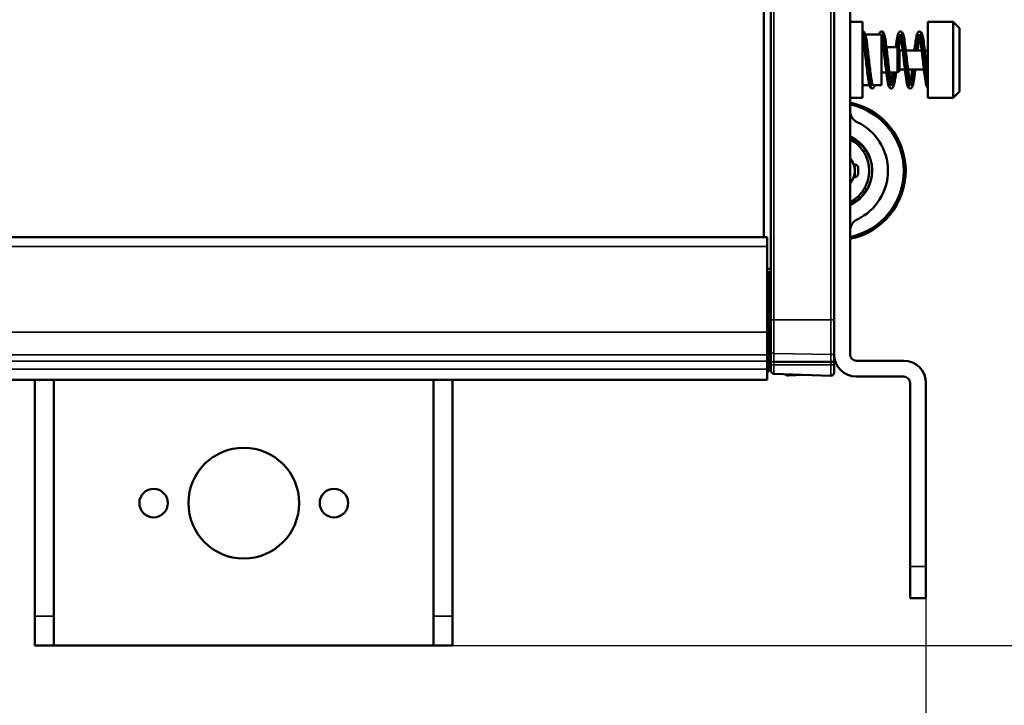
# Model space of a CAD drawing. Header units: millimetres. Extents: x 75 to 4764, y 75 to 3163.
# Tile 120 of 198: x 2262 to 2418, y 2658 to 2766. Entities that reach past the tile are written whole.
import ezdxf

# ---------------------------------------------------------------- set-up
doc = ezdxf.new("R2010")
doc.units = ezdxf.units.MM
doc.header["$LTSCALE"] = 15
for name, color, linetype, lineweight in [('Dimension (ISO)', 7, 'Continuous', 25), ('Visible (ISO)', 7, 'Continuous', 50), ('Visible Narrow (ISO)', 7, 'Continuous', 35)]:
    doc.layers.add(name, color=color, linetype=linetype, lineweight=lineweight)
doc.styles.add('Note Text (ANSI)', font='tahoma.ttf')
doc.dimstyles.new('Default (ISO)', dxfattribs={"dimscale": 15, "dimtxt": 1, "dimasz": 2.5, "dimexe": 3.175, "dimexo": 0, "dimgap": 0.762, "dimtad": 1, "dimrnd": 1e-08, "dimzin": 0, "dimdsep": 46, "dimtxsty": 'Note Text (ANSI)', "dimcen": 0.09, "dimdle": 10, "dimclrd": 1, "dimclre": 1, "dimclrt": 1, "dimazin": 0, "dimtfac": 3.5052, "dimtmove": 0, "dimatfit": 3, "dimfxl": 1, "dimtolj": 1, "dimtzin": 0, "dimlwd": -1, "dimlwe": -1, "dimarcsym": 0})

# ---------------------------------------------------------------- blocks, each defined once
blk = doc.blocks.new('*D7')
at = {"layer": 'Defpoints', "color": 0, "transparency": 16777216}
for p in [(1359.88, 2742.5), (2405.28, 2679.99), (2405.28, 2529.99)]:
    blk.add_point(p, dxfattribs=at)
at = {"layer": 'Dimension (ISO)', "color": 1, "transparency": 16777216}
for p, q in [((1359.88, 2742.5), (1359.88, 2482.36)), ((2405.28, 2679.99), (2405.28, 2482.36)), ((1397.38, 2529.99), (2367.78, 2529.99))]:
    blk.add_line(p, q, dxfattribs=at)
for points in [[(1397.38, 2536.24), (1397.38, 2523.74), (1359.88, 2529.99)], [(2367.78, 2536.24), (2367.78, 2523.74), (2405.28, 2529.99)]]:
    blk.add_solid(points, dxfattribs=at)
at = {"layer": 'Dimension (ISO)', "color": 1, "transparency": 16777216, "insert": (1773.35, 2561.04), "char_height": 15, "attachment_point": 1, "style": 'Note Text (ANSI)'}
blk.add_mtext('\\A1;1045.40 mm [41.157 in]', dxfattribs=at)
blk = doc.blocks.new('*D13')
at = {"layer": 'Defpoints', "color": 0, "transparency": 16777216}
for p in [(2327.48, 2852.49), (2327.48, 2667.49), (2571.41, 2667.49)]:
    blk.add_point(p, dxfattribs=at)
at = {"layer": 'Dimension (ISO)', "color": 1, "transparency": 16777216}
for p, q in [((2327.48, 2852.49), (2619.04, 2852.49)), ((2571.41, 2814.99), (2571.41, 2704.99)), ((2327.48, 2667.49), (2619.04, 2667.49))]:
    blk.add_line(p, q, dxfattribs=at)
for points in [[(2565.16, 2814.99), (2577.66, 2814.99), (2571.41, 2852.49)], [(2565.16, 2704.99), (2577.66, 2704.99), (2571.41, 2667.49)]]:
    blk.add_solid(points, dxfattribs=at)
at = {"layer": 'Dimension (ISO)', "color": 1, "transparency": 16777216, "insert": (2540.36, 2662.03), "char_height": 15, "attachment_point": 1, "rotation": 90, "style": 'Note Text (ANSI)'}
blk.add_mtext('\\A1;185.00 mm [7.283 in]', dxfattribs=at)

msp = doc.modelspace()

# ---------------------------------------------------------------- linework, layer by layer
at = {"layer": 'Visible (ISO)'}
for p, q in [((2390.775, 2713.489), (2390.775, 2806.489)), ((2393.275, 2806.489), (2393.275, 2713.489)), ((2380.775, 2718.949), (2380.775, 2801.029)), ((2379.675, 2732.01), (2379.675, 2787.968)), ((2395.275, 2765.989), (2393.275, 2765.989)), ((2395.275, 2765.989), (2395.275, 2753.989)), ((2405.575, 2765.989), (2405.575, 2753.989)), ((2409.575, 2765.989), (2405.575, 2765.989)), ((2409.575, 2765.989), (2409.575, 2753.989)), ((2410.575, 2764.989), (2409.575, 2765.989)), ((2410.575, 2764.989), (2410.575, 2754.989)), ((2398.175, 2763.989), (2395.7, 2763.989)), ((2398.275, 2763.649), (2398.275, 2755.989)), ((2398.275, 2763.649), (2398.275, 2763.649)), ((2398.541, 2761.989), (2398.275, 2761.989)), ((2400.775, 2761.989), (2399.042, 2761.989)), ((2400.775, 2761.989), (2400.775, 2757.989)), ((2401.075, 2761.689), (2400.775, 2761.989)), ((2401.075, 2761.689), (2401.075, 2758.289)), ((2401.603, 2761.489), (2401.075, 2761.489)), ((2404.603, 2761.489), (2402.103, 2761.489)), ((2405.575, 2761.489), (2405.103, 2761.489)), ((2399.009, 2757.989), (2398.275, 2757.989)), ((2400.775, 2757.989), (2399.51, 2757.989)), ((2401.075, 2758.289), (2400.775, 2757.989)), ((2401.947, 2758.489), (2401.075, 2758.489)), ((2404.947, 2758.489), (2402.448, 2758.489)), ((2405.575, 2758.489), (2405.448, 2758.489)), ((2396.35, 2755.989), (2395.275, 2755.989)), ((2398.275, 2755.989), (2396.875, 2755.989)), ((2395.275, 2753.989), (2393.275, 2753.989)), ((2409.575, 2753.989), (2405.575, 2753.989)), ((2410.575, 2754.989), (2409.575, 2753.989)), ((2393.872, 2743.489), (2394.075, 2743.489)), ((2394.575, 2741.989), (2394.575, 2742.989)), ((2393.872, 2741.489), (2394.075, 2741.489)), ((2380.175, 2732.01), (1376.175, 2732.01)), ((2380.175, 2730.531), (2380.175, 2732.01)), ((2380.175, 2716.975), (2380.175, 2730.531)), ((2380.175, 2726.989), (2380.775, 2726.989)), ((2380.175, 2726.489), (2380.775, 2726.489)), ((2380.475, 2726.489), (2380.475, 2726.289)), ((2380.475, 2726.289), (2380.475, 2725.789)), ((2380.475, 2725.789), (2380.175, 2725.789)), ((2380.475, 2725.289), (2380.475, 2725.789)), ((2380.475, 2718.575), (2380.475, 2725.289)), ((2380.625, 2723.489), (2380.775, 2723.489)), ((2380.475, 2718.091), (2380.475, 2718.575)), ((2380.775, 2718.949), (2380.775, 2713.91)), ((2380.175, 2713.433), (2380.175, 2716.975)), ((2380.175, 2716.685), (2380.475, 2716.685)), ((2380.475, 2716.695), (2380.475, 2718.091)), ((2380.475, 2716.685), (2380.475, 2716.695)), ((2380.475, 2716.66), (2380.475, 2716.685)), ((2380.475, 2716.66), (2380.475, 2716.339)), ((2380.475, 2716.339), (2380.475, 2716.163)), ((2380.475, 2716.163), (2380.475, 2715.836)), ((2380.475, 2715.66), (2380.475, 2715.836)), ((2380.475, 2715.66), (2380.475, 2715.339)), ((2380.475, 2715.339), (2380.475, 2715.163)), ((2380.475, 2715.163), (2380.475, 2714.836)), ((2380.475, 2714.66), (2380.475, 2714.836)), ((2380.475, 2714.66), (2380.475, 2714.339)), ((2380.475, 2714.339), (2380.475, 2714.163)), ((2380.475, 2714.163), (2380.475, 2713.836)), ((2380.475, 2713.66), (2380.475, 2713.836)), ((2380.475, 2713.66), (2380.475, 2713.339)), ((2380.775, 2712.294), (2380.775, 2713.91)), ((2380.175, 2713.433), (2380.175, 2712.403)), ((2380.175, 2712.403), (2380.175, 2711.164)), ((2380.475, 2713.339), (2380.475, 2713.163)), ((2380.475, 2713.163), (2380.475, 2712.836)), ((2380.475, 2712.748), (2380.475, 2712.836)), ((2380.475, 2712.748), (2380.475, 2711.271)), ((2380.775, 2711.81), (2380.775, 2712.294)), ((2390.258, 2712.324), (2381.258, 2712.314)), ((2390.775, 2713.489), (2390.775, 2712.308)), ((2390.775, 2712.308), (2390.775, 2711.817)), ((2401.775, 2712.489), (2394.275, 2712.489)), ((2380.175, 2709.467), (2380.175, 2711.164)), ((2380.175, 2710.775), (2380.475, 2710.775)), ((2380.475, 2710.775), (2380.475, 2711.271)), ((2380.775, 2711.81), (2380.775, 2710.922)), ((2380.775, 2711.156), (2380.775, 2711.156)), ((2381.258, 2710.422), (2390.258, 2710.108)), ((2390.775, 2710.608), (2390.775, 2711.817)), ((2380.175, 2709.467), (1376.175, 2709.467)), ((2264.475, 2672.145), (2264.475, 2709.467)), ((2267.475, 2672.145), (2267.475, 2709.467)), ((2327.475, 2672.145), (2327.475, 2709.467)), ((2330.475, 2672.145), (2330.475, 2709.467)), ((2384.775, 2710.177), (2383.493, 2710.132)), ((2386.53, 2710.238), (2384.775, 2710.177)), ((2394.275, 2709.989), (2401.775, 2709.989)), ((2402.775, 2708.989), (2402.775, 2679.989)), ((2405.275, 2708.989), (2405.275, 2679.989)), ((2402.775, 2679.989), (2402.775, 2674.989)), ((2405.275, 2674.989), (2405.275, 2679.989)), ((2405.275, 2674.989), (2402.775, 2674.989)), ((2264.475, 2672.145), (2264.475, 2667.489)), ((2267.475, 2667.489), (2267.475, 2672.145)), ((2327.475, 2672.145), (2327.475, 2667.489)), ((2330.475, 2667.489), (2330.475, 2672.145)), ((2264.475, 2667.489), (2267.475, 2667.489)), ((2327.475, 2667.489), (2267.475, 2667.489)), ((2327.475, 2667.489), (2330.475, 2667.489))]:
    msp.add_line(p, q, dxfattribs=at)
for centre, radius in [((2297.475, 2689.989), 8.75), ((2283.225, 2689.989), 2.25), ((2311.725, 2689.989), 2.25)]:
    msp.add_circle(centre, radius, dxfattribs=at)
for centre, radius, start, end in [((2391.075, 2742.489), 11, 281.53696, 78.46304), ((2391.075, 2742.489), 10.7, 281.86506, 78.13494), ((2395.275, 2751.976), 2, 194.08827, 244.62307), ((2390.775, 2742.489), 8.5, 295.37693, 64.62307), ((2390.775, 2742.489), 6, 294.62432, 65.37568), ((2390.775, 2742.489), 5.55, 296.77259, 63.22741), ((2391.075, 2742.489), 2.97, 317.79455, 42.20545), ((2394.075, 2742.989), 0.5, 0, 90), ((2394.075, 2741.989), 0.5, 270, 0), ((2395.275, 2733.002), 2, 115.37693, 165.91173), ((2394.275, 2713.489), 3.5, 180, 270), ((2394.275, 2713.489), 1, 180, 270), ((2401.775, 2708.989), 3.5, 0, 90), ((2381.275, 2710.922), 0.5, 180, 268), ((2390.275, 2710.608), 0.5, 268, 0), ((2383.475, 2710.632), 0.5, 212.97657, 271.99974), ((2401.775, 2708.989), 1, 0, 90)]:
    msp.add_arc(centre, radius, start, end, dxfattribs=at)
for points in [[(2395.276, 2764.489), (2395.276, 2764.489), (2395.276, 2764.489), (2395.275, 2764.489)], [(2395.676, 2745.853), (2395.912, 2745.532), (2396.114, 2745.183), (2396.277, 2744.819)], [(2395.676, 2745.853), (2395.911, 2745.533), (2396.114, 2745.184), (2396.277, 2744.819)], [(2396.647, 2743.693), (2396.728, 2743.316), (2396.771, 2742.931), (2396.775, 2742.547)], [(2395.862, 2739.395), (2395.808, 2739.312), (2395.752, 2739.229), (2395.694, 2739.148)], [(2394.291, 2737.783), (2393.974, 2737.566), (2393.632, 2737.38), (2393.275, 2737.231)], [(2380.619, 2723.493), (2380.571, 2723.558), (2380.523, 2723.623), (2380.475, 2723.688)]]:
    msp.add_open_spline(points, degree=3, dxfattribs=at)
for points, knots in [([(2396.775, 2755.489), (2396.717, 2755.489), (2396.656, 2755.509), (2396.572, 2755.561), (2396.543, 2755.59), (2396.475, 2755.672), (2396.446, 2755.729), (2396.346, 2755.964), (2396.289, 2756.202), (2396.167, 2756.842), (2396.105, 2757.257), (2395.991, 2758.116), (2395.938, 2758.558), (2395.834, 2759.457), (2395.782, 2759.925), (2395.68, 2760.833), (2395.628, 2761.284), (2395.526, 2762.111), (2395.475, 2762.499), (2395.374, 2763.158), (2395.324, 2763.439), (2395.275, 2763.649)], [0, 0, 0, 0, 0.0337633, 0.0337633, 0.0651838, 0.0651838, 0.1231894, 0.1231894, 0.2809301, 0.2809301, 0.4451175, 0.4451175, 0.5856056, 0.5856056, 0.7236776, 0.7236776, 0.8609108, 0.8609108, 0.9976302, 0.9976302, 1.1326587, 1.1326587, 1.1326587, 1.1326587]), ([(2395.276, 2764.489), (2395.335, 2764.489), (2395.396, 2764.468), (2395.481, 2764.415), (2395.509, 2764.386), (2395.578, 2764.301), (2395.607, 2764.243), (2395.708, 2764.002), (2395.766, 2763.758), (2395.888, 2763.109), (2395.949, 2762.694), (2396.063, 2761.833), (2396.116, 2761.39), (2396.219, 2760.489), (2396.271, 2760.02), (2396.374, 2759.114), (2396.425, 2758.665), (2396.527, 2757.842), (2396.578, 2757.457), (2396.679, 2756.802), (2396.73, 2756.523), (2396.801, 2756.218), (2396.824, 2756.135), (2396.864, 2756.015), (2396.882, 2755.973), (2396.898, 2755.943), (2396.901, 2755.939), (2396.901, 2755.939)], [0, 0, 0, 0, 0.0341904, 0.0341904, 0.0660347, 0.0660347, 0.1257158, 0.1257158, 0.2848009, 0.2848009, 0.4481346, 0.4481346, 0.588599, 0.588599, 0.7266859, 0.7266859, 0.8637, 0.8637, 1.0000342, 1.0000342, 1.1352065, 1.1352065, 1.1994075, 1.1994075, 1.2573779, 1.2573779, 1.2828806, 1.2828806, 1.2828806, 1.2828806]), ([(2397.85, 2763.989), (2397.859, 2764.017), (2397.867, 2764.043), (2397.907, 2764.164), (2397.94, 2764.244), (2398.013, 2764.355), (2398.042, 2764.391), (2398.11, 2764.441), (2398.138, 2764.458), (2398.203, 2764.482), (2398.24, 2764.489), (2398.275, 2764.489)], [1.17169904, 1.17169904, 1.17169904, 1.17169904, 1.19189402, 1.19189402, 1.26827036, 1.26827036, 1.30739887, 1.30739887, 1.32769493, 1.32769493, 1.3485118, 1.3485118, 1.3485118, 1.3485118]), ([(2399.775, 2755.489), (2399.716, 2755.489), (2399.655, 2755.51), (2399.569, 2755.563), (2399.541, 2755.592), (2399.473, 2755.676), (2399.444, 2755.733), (2399.345, 2755.969), (2399.288, 2756.206), (2399.167, 2756.843), (2399.105, 2757.255), (2398.991, 2758.113), (2398.938, 2758.555), (2398.835, 2759.457), (2398.782, 2759.927), (2398.68, 2760.837), (2398.628, 2761.288), (2398.526, 2762.115), (2398.475, 2762.5), (2398.374, 2763.157), (2398.324, 2763.438), (2398.253, 2763.747), (2398.23, 2763.831), (2398.189, 2763.957), (2398.17, 2764.002), (2398.153, 2764.034), (2398.149, 2764.04), (2398.149, 2764.04)], [0, 0, 0, 0, 0.0341771, 0.0341771, 0.065873, 0.065873, 0.1243946, 0.1243946, 0.280862, 0.280862, 0.4444097, 0.4444097, 0.5850171, 0.5850171, 0.7236823, 0.7236823, 0.8611414, 0.8611414, 0.9972962, 0.9972962, 1.1318697, 1.1318697, 1.1961139, 1.1961139, 1.255266, 1.255266, 1.2819563, 1.2819563, 1.2819563, 1.2819563]), ([(2398.275, 2764.489), (2398.334, 2764.489), (2398.395, 2764.468), (2398.481, 2764.415), (2398.51, 2764.386), (2398.578, 2764.301), (2398.607, 2764.243), (2398.707, 2764.004), (2398.765, 2763.763), (2398.886, 2763.117), (2398.948, 2762.704), (2399.061, 2761.845), (2399.114, 2761.402), (2399.218, 2760.5), (2399.27, 2760.029), (2399.373, 2759.12), (2399.425, 2758.669), (2399.527, 2757.846), (2399.578, 2757.461), (2399.678, 2756.808), (2399.729, 2756.529), (2399.8, 2756.223), (2399.823, 2756.14), (2399.863, 2756.017), (2399.881, 2755.973), (2399.898, 2755.943), (2399.901, 2755.938), (2399.901, 2755.938)], [0, 0, 0, 0, 0.0342955, 0.0342955, 0.0661183, 0.0661183, 0.1251895, 0.1251895, 0.2835964, 0.2835964, 0.4466674, 0.4466674, 0.5872542, 0.5872542, 0.7259589, 0.7259589, 0.8632562, 0.8632562, 0.9993409, 0.9993409, 1.1339137, 1.1339137, 1.1981336, 1.1981336, 1.2569151, 1.2569151, 1.2823284, 1.2823284, 1.2823284, 1.2823284]), ([(2400.509, 2761.989), (2400.527, 2762.135), (2400.546, 2762.276), (2400.616, 2762.791), (2400.668, 2763.134), (2400.773, 2763.702), (2400.826, 2763.931), (2400.917, 2764.188), (2400.949, 2764.261), (2401.021, 2764.364), (2401.05, 2764.398), (2401.139, 2764.462), (2401.208, 2764.489), (2401.275, 2764.489)], [0.8720909, 0.8720909, 0.8720909, 0.8720909, 0.92139323, 0.92139323, 1.05985182, 1.05985182, 1.2008134, 1.2008134, 1.27290374, 1.27290374, 1.30984215, 1.30984215, 1.34853365, 1.34853365, 1.34853365, 1.34853365]), ([(2401.275, 2763.649), (2401.262, 2763.59), (2401.248, 2763.526), (2401.19, 2763.235), (2401.144, 2762.961), (2401.061, 2762.387), (2401.022, 2762.092), (2400.983, 2761.781)], [0.21521616, 0.21521616, 0.21521616, 0.21521616, 0.25301281, 0.25301281, 0.37430497, 0.37430497, 0.47797525, 0.47797525, 0.47797525, 0.47797525]), ([(2402.775, 2755.489), (2402.717, 2755.489), (2402.655, 2755.51), (2402.57, 2755.563), (2402.541, 2755.591), (2402.473, 2755.676), (2402.443, 2755.734), (2402.343, 2755.974), (2402.286, 2756.215), (2402.164, 2756.86), (2402.102, 2757.276), (2401.988, 2758.137), (2401.935, 2758.581), (2401.832, 2759.482), (2401.78, 2759.951), (2401.677, 2760.857), (2401.626, 2761.306), (2401.524, 2762.13), (2401.473, 2762.515), (2401.372, 2763.17), (2401.321, 2763.45), (2401.25, 2763.756), (2401.227, 2763.84), (2401.187, 2763.962), (2401.169, 2764.004), (2401.153, 2764.035), (2401.149, 2764.04), (2401.149, 2764.04)], [0, 0, 0, 0, 0.0342808, 0.0342808, 0.06615, 0.06615, 0.1255162, 0.1255162, 0.2837101, 0.2837101, 0.4475531, 0.4475531, 0.5880951, 0.5880951, 0.7262688, 0.7262688, 0.863265, 0.863265, 0.9994808, 0.9994808, 1.1345829, 1.1345829, 1.1988869, 1.1988869, 1.2569452, 1.2569452, 1.2831896, 1.2831896, 1.2831896, 1.2831896]), ([(2401.275, 2764.489), (2401.333, 2764.489), (2401.394, 2764.469), (2401.478, 2764.417), (2401.507, 2764.389), (2401.574, 2764.307), (2401.603, 2764.252), (2401.703, 2764.019), (2401.76, 2763.784), (2401.881, 2763.148), (2401.944, 2762.734), (2402.057, 2761.875), (2402.11, 2761.434), (2402.214, 2760.535), (2402.266, 2760.066), (2402.369, 2759.158), (2402.421, 2758.706), (2402.523, 2757.877), (2402.574, 2757.489), (2402.675, 2756.828), (2402.725, 2756.546), (2402.797, 2756.236), (2402.819, 2756.15), (2402.86, 2756.023), (2402.879, 2755.978), (2402.897, 2755.945), (2402.901, 2755.939), (2402.901, 2755.939)], [0, 0, 0, 0, 0.0335065, 0.0335065, 0.0646956, 0.0646956, 0.1219814, 0.1219814, 0.2789656, 0.2789656, 0.4435222, 0.4435222, 0.5840507, 0.5840507, 0.7221876, 0.7221876, 0.8595975, 0.8595975, 0.9963257, 0.9963257, 1.1311236, 1.1311236, 1.1953327, 1.1953327, 1.254542, 1.254542, 1.2826172, 1.2826172, 1.2826172, 1.2826172]), ([(2403.447, 2761.489), (2403.485, 2761.805), (2403.523, 2762.108), (2403.612, 2762.77), (2403.665, 2763.115), (2403.771, 2763.69), (2403.824, 2763.921), (2403.915, 2764.182), (2403.946, 2764.257), (2404.019, 2764.362), (2404.048, 2764.397), (2404.138, 2764.461), (2404.208, 2764.489), (2404.275, 2764.489)], [0.81699071, 0.81699071, 0.81699071, 0.81699071, 0.91812089, 0.91812089, 1.05696096, 1.05696096, 1.19838384, 1.19838384, 1.27140926, 1.27140926, 1.30883548, 1.30883548, 1.34801855, 1.34801855, 1.34801855, 1.34801855]), ([(2404.275, 2763.649), (2404.26, 2763.585), (2404.245, 2763.515), (2404.186, 2763.215), (2404.14, 2762.935), (2404.046, 2762.283), (2403.997, 2761.896), (2403.948, 2761.489)], [0.2150771, 0.2150771, 0.2150771, 0.2150771, 0.25589804, 0.25589804, 0.37798728, 0.37798728, 0.50971914, 0.50971914, 0.50971914, 0.50971914]), ([(2405.575, 2755.563), (2405.553, 2755.58), (2405.536, 2755.599), (2405.477, 2755.67), (2405.448, 2755.725), (2405.349, 2755.956), (2405.292, 2756.189), (2405.17, 2756.822), (2405.108, 2757.235), (2404.994, 2758.093), (2404.941, 2758.534), (2404.837, 2759.434), (2404.785, 2759.902), (2404.682, 2760.812), (2404.63, 2761.265), (2404.529, 2762.095), (2404.477, 2762.483), (2404.377, 2763.144), (2404.326, 2763.427), (2404.255, 2763.738), (2404.232, 2763.824), (2404.191, 2763.953), (2404.172, 2763.999), (2404.154, 2764.033), (2404.15, 2764.039), (2404.15, 2764.039)], [0.0439887, 0.0439887, 0.0439887, 0.0439887, 0.0644025, 0.0644025, 0.1212222, 0.1212222, 0.2775363, 0.2775363, 0.4423235, 0.4423235, 0.5828978, 0.5828978, 0.7211406, 0.7211406, 0.8587543, 0.8587543, 0.9953186, 0.9953186, 1.1300181, 1.1300181, 1.1942536, 1.1942536, 1.2537026, 1.2537026, 1.2823334, 1.2823334, 1.2823334, 1.2823334]), ([(2404.275, 2764.489), (2404.334, 2764.489), (2404.395, 2764.468), (2404.481, 2764.415), (2404.509, 2764.386), (2404.578, 2764.302), (2404.607, 2764.243), (2404.708, 2764.002), (2404.766, 2763.759), (2404.887, 2763.111), (2404.949, 2762.695), (2405.063, 2761.833), (2405.116, 2761.389), (2405.22, 2760.487), (2405.272, 2760.018), (2405.374, 2759.111), (2405.426, 2758.662), (2405.509, 2757.986), (2405.542, 2757.732), (2405.575, 2757.497)], [0, 0, 0, 0, 0.03435883, 0.03435883, 0.06628728, 0.06628728, 0.12581042, 0.12581042, 0.28471826, 0.28471826, 0.44828746, 0.44828746, 0.58888306, 0.58888306, 0.72717783, 0.72717783, 0.86418603, 0.86418603, 0.95201142, 0.95201142, 0.95201142, 0.95201142]), ([(2400.542, 2757.989), (2400.525, 2757.86), (2400.509, 2757.735), (2400.441, 2757.232), (2400.389, 2756.885), (2400.284, 2756.307), (2400.231, 2756.073), (2400.14, 2755.805), (2400.108, 2755.728), (2400.034, 2755.62), (2400.005, 2755.584), (2399.915, 2755.518), (2399.844, 2755.489), (2399.775, 2755.489)], [0.87191972, 0.87191972, 0.87191972, 0.87191972, 0.91551379, 0.91551379, 1.05377612, 1.05377612, 1.19498992, 1.19498992, 1.26995183, 1.26995183, 1.30836062, 1.30836062, 1.34857253, 1.34857253, 1.34857253, 1.34857253]), ([(2399.775, 2756.329), (2399.79, 2756.394), (2399.805, 2756.465), (2399.865, 2756.769), (2399.911, 2757.052), (2399.985, 2757.562), (2400.013, 2757.771), (2400.041, 2757.989)], [0.21534177, 0.21534177, 0.21534177, 0.21534177, 0.25682184, 0.25682184, 0.37996712, 0.37996712, 0.45471218, 0.45471218, 0.45471218, 0.45471218]), ([(2403.603, 2758.489), (2403.565, 2758.17), (2403.526, 2757.863), (2403.436, 2757.199), (2403.384, 2756.854), (2403.278, 2756.282), (2403.225, 2756.052), (2403.134, 2755.793), (2403.103, 2755.719), (2403.03, 2755.615), (2403.001, 2755.58), (2402.911, 2755.516), (2402.842, 2755.489), (2402.775, 2755.489)], [0.81704385, 0.81704385, 0.81704385, 0.81704385, 0.91932438, 0.91932438, 1.05829197, 1.05829197, 1.19956264, 1.19956264, 1.27200449, 1.27200449, 1.30913041, 1.30913041, 1.34800699, 1.34800699, 1.34800699, 1.34800699]), ([(2402.775, 2756.329), (2402.79, 2756.392), (2402.804, 2756.46), (2402.863, 2756.758), (2402.909, 2757.035), (2403.003, 2757.688), (2403.053, 2758.077), (2403.102, 2758.487), (2403.103, 2758.488), (2403.103, 2758.489)], [0.21502868, 0.21502868, 0.21502868, 0.21502868, 0.25507795, 0.25507795, 0.37679566, 0.37679566, 0.50942319, 0.50942319, 0.50967475, 0.50967475, 0.50967475, 0.50967475]), ([(2397.2, 2755.989), (2397.188, 2755.949), (2397.176, 2755.911), (2397.133, 2755.789), (2397.101, 2755.716), (2397.029, 2755.613), (2397.001, 2755.58), (2396.911, 2755.516), (2396.842, 2755.489), (2396.775, 2755.489)], [1.1718971, 1.1718971, 1.1718971, 1.1718971, 1.20118683, 1.20118683, 1.27298715, 1.27298715, 1.30977742, 1.30977742, 1.34832182, 1.34832182, 1.34832182, 1.34832182]), ([(2393.275, 2751.976), (2393.275, 2751.941), (2393.276, 2751.906), (2393.285, 2751.746), (2393.304, 2751.612), (2393.335, 2751.489)], [-0.212718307, -0.212718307, -0.212718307, -0.212718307, -0.201502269, -0.201502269, -0.163447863, -0.163447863, -0.163447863, -0.163447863]), ([(2393.275, 2747.747), (2393.331, 2747.724), (2393.387, 2747.7), (2393.959, 2747.438), (2394.446, 2747.121), (2394.87, 2746.742)], [0.16547279, 0.16547279, 0.16547279, 0.16547279, 0.18368234, 0.18368234, 0.35425513, 0.35425513, 0.35425513, 0.35425513]), ([(2395.676, 2745.853), (2395.676, 2745.854), (2395.676, 2745.854), (2395.676, 2745.854), (2395.44, 2746.177), (2395.166, 2746.478), (2394.875, 2746.738), (2394.873, 2746.739), (2394.872, 2746.741), (2394.87, 2746.742)], [0.714227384, 0.714227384, 0.714227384, 0.714227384, 0.714285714, 0.714285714, 0.714285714, 0.785714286, 0.785714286, 0.785714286, 0.786101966, 0.786101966, 0.786101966, 0.786101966]), ([(2396.647, 2743.693), (2396.647, 2743.693), (2396.646, 2743.693), (2396.646, 2743.693), (2396.563, 2744.08), (2396.439, 2744.459), (2396.277, 2744.819)], [0.571408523, 0.571408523, 0.571408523, 0.571408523, 0.571428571, 0.571428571, 0.571428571, 0.64251612, 0.64251612, 0.64251612, 0.64251612]), ([(2396.647, 2743.693), (2396.776, 2743.093), (2396.808, 2742.464), (2396.672, 2741.253), (2396.506, 2740.655), (2396.098, 2739.77), (2395.91, 2739.448), (2395.694, 2739.148)], [0, 0, 0, 0, 0.18411138, 0.18411138, 0.36559476, 0.36559476, 0.47648623, 0.47648623, 0.47648623, 0.47648623]), ([(2394.291, 2737.783), (2394.507, 2737.93), (2394.713, 2738.093), (2394.906, 2738.269), (2395.199, 2738.534), (2395.463, 2738.829), (2395.694, 2739.148)], [0.16737584, 0.16737584, 0.16737584, 0.16737584, 0.21428571, 0.21428571, 0.21428571, 0.28509489, 0.28509489, 0.28509489, 0.28509489]), ([(2393.335, 2733.489), (2393.304, 2733.366), (2393.285, 2733.232), (2393.276, 2733.072), (2393.275, 2733.037), (2393.275, 2733.002)], [0.478553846, 0.478553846, 0.478553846, 0.478553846, 0.516608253, 0.516608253, 0.527824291, 0.527824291, 0.527824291, 0.527824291]), ([(2380.775, 2723.757), (2380.773, 2723.781), (2380.771, 2723.806), (2380.756, 2723.98), (2380.743, 2724.169), (2380.718, 2724.606), (2380.706, 2724.85), (2380.687, 2725.233), (2380.681, 2725.362), (2380.669, 2725.623), (2380.662, 2725.754), (2380.651, 2725.988), (2380.646, 2726.09), (2380.636, 2726.293), (2380.63, 2726.393), (2380.625, 2726.489)], [1.05055765, 1.05055765, 1.05055765, 1.05055765, 1.06489057, 1.06489057, 1.14387612, 1.14387612, 1.22218229, 1.22218229, 1.26100827, 1.26100827, 1.30066874, 1.30066874, 1.33253124, 1.33253124, 1.36575574, 1.36575574, 1.36575574, 1.36575574]), ([(2380.475, 2725.489), (2380.48, 2725.381), (2380.486, 2725.273), (2380.497, 2725.044), (2380.502, 2724.925), (2380.521, 2724.563), (2380.533, 2724.338), (2380.558, 2723.949), (2380.571, 2723.792), (2380.596, 2723.568), (2380.608, 2723.504), (2380.622, 2723.49), (2380.624, 2723.489), (2380.625, 2723.489)], [2.52209756, 2.52209756, 2.52209756, 2.52209756, 2.55462433, 2.55462433, 2.59161459, 2.59161459, 2.67009599, 2.67009599, 2.74911275, 2.74911275, 2.82806649, 2.82806649, 2.837502, 2.837502, 2.837502, 2.837502]), ([(2390.775, 2712.308), (2390.775, 2712.308), (2390.775, 2712.308), (2390.775, 2712.308), (2390.775, 2712.309), (2390.774, 2712.309), (2390.774, 2712.309), (2390.771, 2712.31), (2390.769, 2712.311), (2390.759, 2712.312), (2390.75, 2712.313), (2390.712, 2712.316), (2390.676, 2712.318), (2390.584, 2712.321), (2390.53, 2712.322), (2390.41, 2712.323), (2390.345, 2712.324), (2390.273, 2712.324), (2390.265, 2712.324), (2390.258, 2712.324)], [-0.156346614, -0.156346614, -0.156346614, -0.156346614, -0.155893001, -0.155893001, -0.154072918, -0.154072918, -0.15153033, -0.15153033, -0.14657579, -0.14657579, -0.136727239, -0.136727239, -0.117194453, -0.117194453, -0.097662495, -0.097662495, -0.078131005, -0.078131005, -0.07586602, -0.07586602, -0.07586602, -0.07586602])]:
    msp.add_open_spline(points, degree=3, knots=knots, dxfattribs=at)
at = {"layer": 'Visible Narrow (ISO)'}
for p, q in [((2381.258, 2718.949), (2381.258, 2801.029)), ((2390.258, 2801.029), (2390.258, 2718.949)), ((2393.335, 2751.489), (2393.275, 2751.489)), ((2394.075, 2741.489), (2394.075, 2743.489)), ((2393.275, 2733.489), (2393.335, 2733.489)), ((1376.175, 2730.531), (2380.175, 2730.531)), ((2380.475, 2726.289), (2380.175, 2726.289)), ((2380.475, 2725.289), (2380.175, 2725.289)), ((2380.475, 2718.575), (2380.175, 2718.575)), ((2381.258, 2718.949), (2380.775, 2718.949)), ((2390.258, 2718.949), (2381.258, 2718.949)), ((2381.258, 2718.949), (2381.258, 2713.625)), ((2390.258, 2718.949), (2390.775, 2718.949)), ((2390.258, 2713.445), (2390.258, 2718.949)), ((1376.175, 2716.975), (2380.175, 2716.975)), ((2380.475, 2718.091), (2380.175, 2718.091)), ((2380.175, 2716.695), (2380.475, 2716.695)), ((2380.175, 2716.66), (2380.475, 2716.66)), ((2380.175, 2716.339), (2380.475, 2716.339)), ((2380.175, 2716.163), (2380.475, 2716.163)), ((2380.175, 2715.836), (2380.475, 2715.836)), ((2380.175, 2715.66), (2380.475, 2715.66)), ((2380.175, 2715.339), (2380.475, 2715.339)), ((2380.175, 2715.163), (2380.475, 2715.163)), ((2380.175, 2714.836), (2380.475, 2714.836)), ((2380.175, 2714.66), (2380.475, 2714.66)), ((2380.175, 2714.339), (2380.475, 2714.339)), ((2380.175, 2714.163), (2380.475, 2714.163)), ((2380.175, 2713.836), (2380.475, 2713.836)), ((2380.175, 2713.66), (2380.475, 2713.66)), ((2390.258, 2713.445), (2381.258, 2713.625)), ((2381.258, 2712.314), (2381.258, 2713.625)), ((1376.175, 2713.433), (2380.175, 2713.433)), ((1376.175, 2712.403), (2380.175, 2712.403)), ((2380.175, 2713.339), (2380.475, 2713.339)), ((2380.175, 2713.163), (2380.475, 2713.163)), ((2380.175, 2712.836), (2380.475, 2712.836)), ((2380.175, 2712.748), (2380.475, 2712.748)), ((2381.258, 2711.821), (2381.258, 2712.314)), ((2390.258, 2713.445), (2390.258, 2712.324)), ((2390.258, 2712.324), (2390.258, 2711.829)), ((1376.175, 2711.164), (2380.175, 2711.164)), ((2380.175, 2711.271), (2380.475, 2711.271)), ((2381.258, 2711.821), (2390.258, 2711.829)), ((2381.258, 2711.821), (2381.258, 2710.422)), ((2390.258, 2710.108), (2390.258, 2711.829)), ((2383.493, 2710.132), (2383.493, 2710.344)), ((2405.275, 2679.989), (2402.775, 2679.989)), ((2264.475, 2672.145), (2267.475, 2672.145)), ((2327.475, 2672.145), (2330.475, 2672.145))]:
    msp.add_line(p, q, dxfattribs=at)
for centre, major_axis, ratio, start_param, end_param in [((2381.275, 2713.91), (-0.5, 0), 0.5720524, 0, 1.5358897), ((2390.275, 2713.731), (0.5, 0), 0.5720524, 4.6774824, 6.2831853), ((2381.275, 2712.294), (-0.5, 0), 0.0397268, 4.7472956, 6.2832329), ((2381.275, 2711.81), (-0.5, 0), 0.0228618, 4.7472956, 6.2831853), ((2390.275, 2711.817), (0.5, 0), 0.0228618, 0, 1.6057029)]:
    msp.add_ellipse(centre, major_axis=major_axis, ratio=ratio, start_param=start_param, end_param=end_param, dxfattribs=at)
for points, knots in [([(2395.275, 2764.489), (2395.298, 2764.489), (2395.32, 2764.474), (2395.343, 2764.444), (2395.365, 2764.414), (2395.387, 2764.37), (2395.41, 2764.311), (2395.415, 2764.297), (2395.42, 2764.284), (2395.425, 2764.269), (2395.443, 2764.218), (2395.46, 2764.159), (2395.477, 2764.091), (2395.5, 2764.004), (2395.522, 2763.903), (2395.545, 2763.79), (2395.567, 2763.677), (2395.59, 2763.551), (2395.612, 2763.413), (2395.615, 2763.397), (2395.617, 2763.381), (2395.62, 2763.365), (2395.64, 2763.241), (2395.66, 2763.108), (2395.68, 2762.968), (2395.702, 2762.81), (2395.725, 2762.641), (2395.747, 2762.464), (2395.769, 2762.287), (2395.792, 2762.102), (2395.814, 2761.911), (2395.837, 2761.719), (2395.859, 2761.521), (2395.882, 2761.319), (2395.904, 2761.117), (2395.927, 2760.91), (2395.949, 2760.701), (2395.97, 2760.512), (2395.99, 2760.321), (2396.01, 2760.13), (2396.012, 2760.11), (2396.014, 2760.089), (2396.017, 2760.068), (2396.039, 2759.857), (2396.062, 2759.645), (2396.084, 2759.435), (2396.107, 2759.224), (2396.129, 2759.016), (2396.152, 2758.812), (2396.169, 2758.649), (2396.187, 2758.489), (2396.205, 2758.332), (2396.21, 2758.292), (2396.214, 2758.252), (2396.219, 2758.212), (2396.241, 2758.018), (2396.264, 2757.829), (2396.286, 2757.648), (2396.309, 2757.467), (2396.331, 2757.294), (2396.354, 2757.131), (2396.369, 2757.018), (2396.385, 2756.91), (2396.4, 2756.807), (2396.407, 2756.76), (2396.414, 2756.714), (2396.421, 2756.67), (2396.444, 2756.527), (2396.466, 2756.395), (2396.489, 2756.275), (2396.511, 2756.156), (2396.534, 2756.049), (2396.556, 2755.955), (2396.569, 2755.9), (2396.582, 2755.85), (2396.595, 2755.805), (2396.605, 2755.772), (2396.614, 2755.742), (2396.623, 2755.714), (2396.646, 2755.648), (2396.668, 2755.596), (2396.691, 2755.559), (2396.713, 2755.522), (2396.736, 2755.5), (2396.758, 2755.492), (2396.764, 2755.49), (2396.77, 2755.489), (2396.775, 2755.489)], [0, 0, 0, 0, 0.00561798, 0.00561798, 0.00561798, 0.01123596, 0.01123596, 0.01123596, 0.01250001, 0.01250001, 0.01250001, 0.01685393, 0.01685393, 0.01685393, 0.02247191, 0.02247191, 0.02247191, 0.02808989, 0.02808989, 0.02808989, 0.02875001, 0.02875001, 0.02875001, 0.03370787, 0.03370787, 0.03370787, 0.03932584, 0.03932584, 0.03932584, 0.04494382, 0.04494382, 0.04494382, 0.0505618, 0.0505618, 0.0505618, 0.05617978, 0.05617978, 0.05617978, 0.06125, 0.06125, 0.06125, 0.06179775, 0.06179775, 0.06179775, 0.06741573, 0.06741573, 0.06741573, 0.07303371, 0.07303371, 0.07303371, 0.07749999, 0.07749999, 0.07749999, 0.07865169, 0.07865169, 0.07865169, 0.08426966, 0.08426966, 0.08426966, 0.08988764, 0.08988764, 0.08988764, 0.09374999, 0.09374999, 0.09374999, 0.09550562, 0.09550562, 0.09550562, 0.1011236, 0.1011236, 0.1011236, 0.10674157, 0.10674157, 0.10674157, 0.10999999, 0.10999999, 0.10999999, 0.11235955, 0.11235955, 0.11235955, 0.11797753, 0.11797753, 0.11797753, 0.12359551, 0.12359551, 0.12359551, 0.12501396, 0.12501396, 0.12501396, 0.12501396]), ([(2398.275, 2764.489), (2398.286, 2764.489), (2398.298, 2764.485), (2398.309, 2764.478), (2398.323, 2764.469), (2398.336, 2764.454), (2398.35, 2764.434), (2398.359, 2764.421), (2398.368, 2764.406), (2398.376, 2764.388), (2398.399, 2764.344), (2398.421, 2764.284), (2398.444, 2764.211), (2398.466, 2764.138), (2398.489, 2764.051), (2398.511, 2763.951), (2398.522, 2763.9), (2398.534, 2763.846), (2398.545, 2763.789), (2398.556, 2763.732), (2398.567, 2763.673), (2398.578, 2763.611), (2398.601, 2763.485), (2398.623, 2763.347), (2398.646, 2763.199), (2398.668, 2763.05), (2398.691, 2762.891), (2398.713, 2762.723), (2398.722, 2762.656), (2398.731, 2762.588), (2398.74, 2762.518), (2398.754, 2762.413), (2398.767, 2762.304), (2398.781, 2762.193), (2398.803, 2762.008), (2398.826, 2761.816), (2398.848, 2761.619), (2398.871, 2761.421), (2398.893, 2761.219), (2398.916, 2761.012), (2398.922, 2760.953), (2398.929, 2760.893), (2398.935, 2760.832), (2398.951, 2760.685), (2398.967, 2760.535), (2398.983, 2760.386), (2399.005, 2760.175), (2399.028, 2759.962), (2399.05, 2759.751), (2399.073, 2759.539), (2399.095, 2759.329), (2399.118, 2759.121), (2399.122, 2759.083), (2399.126, 2759.045), (2399.13, 2759.007), (2399.148, 2758.838), (2399.167, 2758.672), (2399.185, 2758.508), (2399.208, 2758.308), (2399.23, 2758.113), (2399.253, 2757.925), (2399.275, 2757.737), (2399.298, 2757.555), (2399.32, 2757.383), (2399.322, 2757.37), (2399.323, 2757.357), (2399.325, 2757.344), (2399.346, 2757.185), (2399.367, 2757.035), (2399.387, 2756.893), (2399.41, 2756.739), (2399.432, 2756.596), (2399.455, 2756.464), (2399.477, 2756.337), (2399.498, 2756.22), (2399.52, 2756.116), (2399.521, 2756.112), (2399.522, 2756.109), (2399.522, 2756.105), (2399.545, 2755.998), (2399.567, 2755.904), (2399.59, 2755.824), (2399.612, 2755.744), (2399.635, 2755.678), (2399.657, 2755.626), (2399.676, 2755.581), (2399.696, 2755.547), (2399.715, 2755.525), (2399.718, 2755.521), (2399.721, 2755.517), (2399.725, 2755.514), (2399.741, 2755.498), (2399.758, 2755.489), (2399.775, 2755.489)], [0.25001305, 0.25001305, 0.25001305, 0.25001305, 0.25280899, 0.25280899, 0.25280899, 0.25624999, 0.25624999, 0.25624999, 0.25842697, 0.25842697, 0.25842697, 0.26404494, 0.26404494, 0.26404494, 0.26966292, 0.26966292, 0.26966292, 0.2725, 0.2725, 0.2725, 0.2752809, 0.2752809, 0.2752809, 0.28089888, 0.28089888, 0.28089888, 0.28651685, 0.28651685, 0.28651685, 0.28875001, 0.28875001, 0.28875001, 0.29213483, 0.29213483, 0.29213483, 0.29775281, 0.29775281, 0.29775281, 0.30337079, 0.30337079, 0.30337079, 0.30500001, 0.30500001, 0.30500001, 0.30898876, 0.30898876, 0.30898876, 0.31460674, 0.31460674, 0.31460674, 0.32022472, 0.32022472, 0.32022472, 0.32125001, 0.32125001, 0.32125001, 0.3258427, 0.3258427, 0.3258427, 0.33146067, 0.33146067, 0.33146067, 0.33707865, 0.33707865, 0.33707865, 0.3375, 0.3375, 0.3375, 0.34269663, 0.34269663, 0.34269663, 0.34831461, 0.34831461, 0.34831461, 0.35375, 0.35375, 0.35375, 0.35393258, 0.35393258, 0.35393258, 0.35955056, 0.35955056, 0.35955056, 0.36516854, 0.36516854, 0.36516854, 0.36999999, 0.36999999, 0.36999999, 0.37078652, 0.37078652, 0.37078652, 0.3749805, 0.3749805, 0.3749805, 0.3749805]), ([(2400.775, 2761.989), (2400.792, 2762.108), (2400.808, 2762.223), (2400.824, 2762.334), (2400.845, 2762.472), (2400.865, 2762.603), (2400.885, 2762.727), (2400.888, 2762.745), (2400.891, 2762.762), (2400.894, 2762.779), (2400.917, 2762.917), (2400.94, 2763.046), (2400.963, 2763.164), (2400.986, 2763.282), (2401.009, 2763.388), (2401.032, 2763.483), (2401.048, 2763.548), (2401.064, 2763.607), (2401.08, 2763.66), (2401.087, 2763.684), (2401.095, 2763.707), (2401.102, 2763.728), (2401.125, 2763.797), (2401.148, 2763.852), (2401.171, 2763.894), (2401.179, 2763.909), (2401.188, 2763.922), (2401.196, 2763.934)], [0.45833481, 0.45833481, 0.45833481, 0.45833481, 0.462427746, 0.462427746, 0.462427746, 0.467499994, 0.467499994, 0.467499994, 0.468208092, 0.468208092, 0.468208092, 0.473988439, 0.473988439, 0.473988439, 0.479768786, 0.479768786, 0.479768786, 0.483749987, 0.483749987, 0.483749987, 0.485549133, 0.485549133, 0.485549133, 0.49132948, 0.49132948, 0.49132948, 0.493409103, 0.493409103, 0.493409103, 0.493409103]), ([(2401.275, 2764.489), (2401.298, 2764.489), (2401.32, 2764.474), (2401.343, 2764.444), (2401.365, 2764.414), (2401.387, 2764.369), (2401.41, 2764.311), (2401.43, 2764.258), (2401.45, 2764.194), (2401.47, 2764.119), (2401.473, 2764.11), (2401.475, 2764.101), (2401.477, 2764.091), (2401.5, 2764.004), (2401.522, 2763.903), (2401.545, 2763.79), (2401.567, 2763.677), (2401.59, 2763.551), (2401.612, 2763.413), (2401.63, 2763.305), (2401.647, 2763.191), (2401.665, 2763.069), (2401.67, 2763.036), (2401.675, 2763.003), (2401.68, 2762.968), (2401.702, 2762.81), (2401.725, 2762.641), (2401.747, 2762.464), (2401.769, 2762.287), (2401.792, 2762.102), (2401.814, 2761.911), (2401.83, 2761.781), (2401.845, 2761.648), (2401.86, 2761.513), (2401.867, 2761.449), (2401.875, 2761.384), (2401.882, 2761.319), (2401.904, 2761.117), (2401.927, 2760.91), (2401.949, 2760.701), (2401.972, 2760.492), (2401.994, 2760.28), (2402.017, 2760.068), (2402.029, 2759.948), (2402.042, 2759.827), (2402.055, 2759.706), (2402.065, 2759.616), (2402.074, 2759.525), (2402.084, 2759.434), (2402.107, 2759.224), (2402.129, 2759.016), (2402.152, 2758.812), (2402.174, 2758.607), (2402.196, 2758.407), (2402.219, 2758.212), (2402.229, 2758.122), (2402.24, 2758.033), (2402.25, 2757.946), (2402.262, 2757.845), (2402.274, 2757.745), (2402.286, 2757.648), (2402.309, 2757.467), (2402.331, 2757.294), (2402.354, 2757.131), (2402.376, 2756.967), (2402.399, 2756.813), (2402.421, 2756.67), (2402.429, 2756.619), (2402.437, 2756.57), (2402.445, 2756.522), (2402.46, 2756.435), (2402.474, 2756.352), (2402.489, 2756.275), (2402.511, 2756.156), (2402.534, 2756.049), (2402.556, 2755.955), (2402.578, 2755.861), (2402.601, 2755.78), (2402.623, 2755.714), (2402.629, 2755.698), (2402.635, 2755.682), (2402.64, 2755.668), (2402.657, 2755.623), (2402.674, 2755.587), (2402.691, 2755.559), (2402.713, 2755.522), (2402.736, 2755.5), (2402.758, 2755.492), (2402.764, 2755.49), (2402.77, 2755.489), (2402.775, 2755.489)], [0.5, 0.5, 0.5, 0.5, 0.50561798, 0.50561798, 0.50561798, 0.51123596, 0.51123596, 0.51123596, 0.51625, 0.51625, 0.51625, 0.51685393, 0.51685393, 0.51685393, 0.52247191, 0.52247191, 0.52247191, 0.52808989, 0.52808989, 0.52808989, 0.53249999, 0.53249999, 0.53249999, 0.53370787, 0.53370787, 0.53370787, 0.53932584, 0.53932584, 0.53932584, 0.54494382, 0.54494382, 0.54494382, 0.54874999, 0.54874999, 0.54874999, 0.5505618, 0.5505618, 0.5505618, 0.55617978, 0.55617978, 0.55617978, 0.56179775, 0.56179775, 0.56179775, 0.56499999, 0.56499999, 0.56499999, 0.56741573, 0.56741573, 0.56741573, 0.57303371, 0.57303371, 0.57303371, 0.57865169, 0.57865169, 0.57865169, 0.58125, 0.58125, 0.58125, 0.58426966, 0.58426966, 0.58426966, 0.58988764, 0.58988764, 0.58988764, 0.59550562, 0.59550562, 0.59550562, 0.59750001, 0.59750001, 0.59750001, 0.6011236, 0.6011236, 0.6011236, 0.60674157, 0.60674157, 0.60674157, 0.61235955, 0.61235955, 0.61235955, 0.61375001, 0.61375001, 0.61375001, 0.61797753, 0.61797753, 0.61797753, 0.62359551, 0.62359551, 0.62359551, 0.6250195, 0.6250195, 0.6250195, 0.6250195]), ([(2403.709, 2761.489), (2403.718, 2761.564), (2403.728, 2761.638), (2403.738, 2761.71), (2403.761, 2761.885), (2403.784, 2762.054), (2403.807, 2762.215), (2403.808, 2762.223), (2403.809, 2762.23), (2403.81, 2762.237), (2403.832, 2762.39), (2403.854, 2762.536), (2403.876, 2762.673), (2403.899, 2762.816), (2403.923, 2762.95), (2403.946, 2763.074), (2403.965, 2763.179), (2403.985, 2763.277), (2404.005, 2763.366), (2404.008, 2763.381), (2404.012, 2763.396), (2404.015, 2763.41), (2404.038, 2763.51), (2404.061, 2763.598), (2404.084, 2763.674), (2404.107, 2763.749), (2404.131, 2763.811), (2404.154, 2763.86), (2404.168, 2763.89), (2404.182, 2763.915), (2404.196, 2763.934)], [0.702795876, 0.702795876, 0.702795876, 0.702795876, 0.705202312, 0.705202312, 0.705202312, 0.710982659, 0.710982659, 0.710982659, 0.711250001, 0.711250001, 0.711250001, 0.716763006, 0.716763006, 0.716763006, 0.722543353, 0.722543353, 0.722543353, 0.727499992, 0.727499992, 0.727499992, 0.728323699, 0.728323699, 0.728323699, 0.734104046, 0.734104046, 0.734104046, 0.739884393, 0.739884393, 0.739884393, 0.743402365, 0.743402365, 0.743402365, 0.743402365]), ([(2404.275, 2764.489), (2404.286, 2764.489), (2404.298, 2764.485), (2404.309, 2764.477), (2404.331, 2764.463), (2404.354, 2764.433), (2404.376, 2764.388), (2404.383, 2764.376), (2404.389, 2764.362), (2404.395, 2764.348), (2404.411, 2764.31), (2404.427, 2764.264), (2404.444, 2764.211), (2404.466, 2764.138), (2404.489, 2764.051), (2404.511, 2763.95), (2404.534, 2763.85), (2404.556, 2763.736), (2404.578, 2763.611), (2404.582, 2763.589), (2404.586, 2763.567), (2404.59, 2763.545), (2404.609, 2763.437), (2404.627, 2763.322), (2404.646, 2763.199), (2404.668, 2763.05), (2404.691, 2762.891), (2404.713, 2762.723), (2404.736, 2762.555), (2404.758, 2762.378), (2404.781, 2762.193), (2404.782, 2762.181), (2404.784, 2762.169), (2404.785, 2762.157), (2404.806, 2761.983), (2404.827, 2761.803), (2404.848, 2761.619), (2404.871, 2761.421), (2404.893, 2761.219), (2404.916, 2761.012), (2404.937, 2760.815), (2404.959, 2760.614), (2404.98, 2760.413), (2404.981, 2760.404), (2404.982, 2760.395), (2404.983, 2760.386), (2405.005, 2760.175), (2405.028, 2759.962), (2405.05, 2759.751), (2405.073, 2759.539), (2405.095, 2759.329), (2405.118, 2759.121), (2405.137, 2758.944), (2405.156, 2758.77), (2405.175, 2758.598), (2405.178, 2758.568), (2405.182, 2758.538), (2405.185, 2758.508), (2405.208, 2758.308), (2405.23, 2758.113), (2405.253, 2757.925), (2405.275, 2757.737), (2405.298, 2757.556), (2405.32, 2757.383), (2405.337, 2757.255), (2405.353, 2757.131), (2405.37, 2757.013), (2405.376, 2756.972), (2405.382, 2756.932), (2405.387, 2756.892), (2405.41, 2756.739), (2405.432, 2756.596), (2405.455, 2756.464), (2405.477, 2756.332), (2405.5, 2756.212), (2405.522, 2756.105), (2405.537, 2756.037), (2405.551, 2755.975), (2405.565, 2755.917), (2405.568, 2755.904), (2405.572, 2755.891), (2405.575, 2755.878)], [0.74998695, 0.74998695, 0.74998695, 0.74998695, 0.75280899, 0.75280899, 0.75280899, 0.75842697, 0.75842697, 0.75842697, 0.76000001, 0.76000001, 0.76000001, 0.76404494, 0.76404494, 0.76404494, 0.76966292, 0.76966292, 0.76966292, 0.7752809, 0.7752809, 0.7752809, 0.77625001, 0.77625001, 0.77625001, 0.78089888, 0.78089888, 0.78089888, 0.78651685, 0.78651685, 0.78651685, 0.79213483, 0.79213483, 0.79213483, 0.7925, 0.7925, 0.7925, 0.79775281, 0.79775281, 0.79775281, 0.80337079, 0.80337079, 0.80337079, 0.80875, 0.80875, 0.80875, 0.80898876, 0.80898876, 0.80898876, 0.81460674, 0.81460674, 0.81460674, 0.82022472, 0.82022472, 0.82022472, 0.82499999, 0.82499999, 0.82499999, 0.8258427, 0.8258427, 0.8258427, 0.83146067, 0.83146067, 0.83146067, 0.83707865, 0.83707865, 0.83707865, 0.84124999, 0.84124999, 0.84124999, 0.84269663, 0.84269663, 0.84269663, 0.84831461, 0.84831461, 0.84831461, 0.85393258, 0.85393258, 0.85393258, 0.85749999, 0.85749999, 0.85749999, 0.85833333, 0.85833333, 0.85833333, 0.85833333]), ([(2399.854, 2756.044), (2399.873, 2756.07), (2399.891, 2756.104), (2399.91, 2756.148), (2399.914, 2756.158), (2399.918, 2756.168), (2399.923, 2756.178), (2399.946, 2756.237), (2399.969, 2756.309), (2399.992, 2756.394), (2400.015, 2756.479), (2400.038, 2756.577), (2400.061, 2756.686), (2400.076, 2756.755), (2400.09, 2756.829), (2400.105, 2756.907), (2400.114, 2756.952), (2400.122, 2756.999), (2400.131, 2757.047), (2400.154, 2757.179), (2400.177, 2757.321), (2400.2, 2757.471), (2400.223, 2757.621), (2400.246, 2757.781), (2400.269, 2757.947), (2400.271, 2757.961), (2400.273, 2757.975), (2400.275, 2757.989)], [0.381596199, 0.381596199, 0.381596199, 0.381596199, 0.38624999, 0.38624999, 0.38624999, 0.387283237, 0.387283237, 0.387283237, 0.393063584, 0.393063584, 0.393063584, 0.398843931, 0.398843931, 0.398843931, 0.402499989, 0.402499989, 0.402499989, 0.404624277, 0.404624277, 0.404624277, 0.410404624, 0.410404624, 0.410404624, 0.416184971, 0.416184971, 0.416184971, 0.416666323, 0.416666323, 0.416666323, 0.416666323]), ([(2402.854, 2756.044), (2402.871, 2756.067), (2402.888, 2756.098), (2402.905, 2756.137), (2402.928, 2756.189), (2402.951, 2756.255), (2402.975, 2756.333), (2402.993, 2756.396), (2403.012, 2756.467), (2403.03, 2756.546), (2403.035, 2756.566), (2403.039, 2756.586), (2403.044, 2756.606), (2403.067, 2756.71), (2403.09, 2756.825), (2403.113, 2756.951), (2403.136, 2757.077), (2403.16, 2757.214), (2403.183, 2757.36), (2403.197, 2757.449), (2403.211, 2757.542), (2403.225, 2757.638), (2403.234, 2757.699), (2403.243, 2757.761), (2403.252, 2757.824), (2403.275, 2757.987), (2403.298, 2758.157), (2403.321, 2758.333), (2403.328, 2758.385), (2403.335, 2758.437), (2403.342, 2758.489)], [0.631595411, 0.631595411, 0.631595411, 0.631595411, 0.63583815, 0.63583815, 0.63583815, 0.641618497, 0.641618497, 0.641618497, 0.646249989, 0.646249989, 0.646249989, 0.647398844, 0.647398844, 0.647398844, 0.653179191, 0.653179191, 0.653179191, 0.658959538, 0.658959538, 0.658959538, 0.66249999, 0.66249999, 0.66249999, 0.664739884, 0.664739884, 0.664739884, 0.670520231, 0.670520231, 0.670520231, 0.672204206, 0.672204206, 0.672204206, 0.672204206]), ([(2384.775, 2710.177), (2384.775, 2710.176), (2384.772, 2710.202), (2384.778, 2710.269), (2384.779, 2710.299)], [0, 0, 0, 0, 0.2, 0.32025647, 0.32025647, 0.32025647, 0.32025647])]:
    msp.add_open_spline(points, degree=3, knots=knots, dxfattribs=at)

# ---------------------------------------------------------------- dimensions: what is measured, and where the dimension line sits
at = {"layer": 'Dimension (ISO)', "color": 1, "true_color": 0xff0000}
for base, p1, p2, angle, text, picture, middle in [((2571.41, 2667.489), (2327.475, 2852.489), (2327.475, 2667.489), 270, '<> mm [7.283 in]', '*D13', (2571.41, 2759.989)), ((2405.275, 2529.989), (1359.875, 2742.504), (2405.275, 2679.989), 180, '<> mm [41.157 in]', '*D7', (1882.575, 2529.989))]:
    dim = msp.add_linear_dim(base=base, p1=p1, p2=p2, angle=angle, text=text, dimstyle='Default (ISO)', override={"dimgap": 0.762, "dimdec": 2, "dimpost": '', "dimtol": 0, "dimlim": 0, "dimtp": 0, "dimtm": 0, "dimtdec": 2, "dimtofl": 0, "dimatfit": 1}, dxfattribs=at)
    dim.commit()
    dim.dimension.update_dxf_attribs({"geometry": picture, "text_midpoint": middle, "dimtype": 160})

doc.saveas('drawing.dxf')
